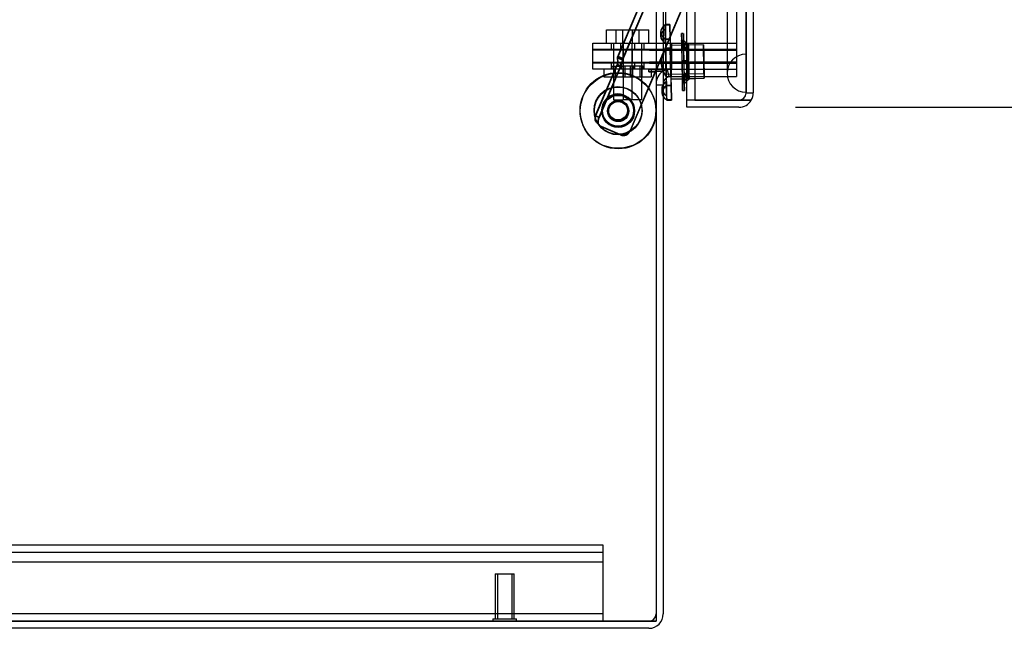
# Model space of a CAD drawing. Header units: inches. Extents: x 1 to 359, y -2 to 239.
# Tile 24 of 67: x 27 to 40, y 85 to 93. Entities that reach past the tile are written whole.
import ezdxf
from ezdxf.enums import TextEntityAlignment as Align
from ezdxf.lldxf.tags import DXFTag

# ---------------------------------------------------------------- set-up
doc = ezdxf.new("R2010")
doc.units = ezdxf.units.IN
doc.header["$MEASUREMENT"] = 0
for name, color, linetype in [('COM42890-3', 7, 'Continuous'), ('COM70098', 7, 'Continuous'), ('COM70220', 7, 'Continuous'), ('COM70739-9', 7, 'Continuous'), ('COM70839-3', 7, 'Continuous'), ('COM71195-7', 7, 'Continuous'), ('COM71299-7', 7, 'Continuous'), ('COM71300-7', 7, 'Continuous'), ('COM71301-7', 7, 'Continuous'), ('Default', 7, 'Continuous'), ('GSK87756', 7, 'Continuous'), ('NTS18147', 7, 'Continuous'), ('NTS86070', 7, 'Continuous'), ('ROL87452', 7, 'Continuous'), ('RVT17786', 7, 'Continuous'), ('SCC180005', 7, 'Continuous'), ('STD26258', 7, 'Continuous'), ('WAF25376', 7, 'Continuous'), ('WAM30038', 7, 'Continuous')]:
    doc.layers.add(name, color=color, linetype=linetype)
doc.styles.add('SEACAD_Times_New_Roman', font='times.ttf')
tags = doc.linetypes.add('HIDDEN2', pattern=[0.1875, 0.125, -0.0625]).pattern_tags.tags
tags[6:7] = [DXFTag(74, 4), DXFTag(75, 0), DXFTag(340, '0'), DXFTag(46, 0.0), DXFTag(50, 0.0), DXFTag(44, 0.0), DXFTag(45, 0.0)]
tags[4:5] = [DXFTag(74, 4), DXFTag(75, 0), DXFTag(340, '0'), DXFTag(46, 0.0), DXFTag(50, 0.0), DXFTag(44, 0.0), DXFTag(45, 0.0)]
doc.dimstyles.new('HAMMOND_(STH_-_300x200)', dxfattribs={"dimtxt": 1.5, "dimasz": 1.875, "dimexe": 0.75, "dimexo": 0.75, "dimgap": 0.375, "dimtad": 0, "dimtih": 1, "dimtoh": 1, "dimzin": 0, "dimdsep": 46, "dimtxsty": 'SEACAD_Times_New_Roman', "dimblk1": '_SE_FILLED', "dimblk2": '_SE_FILLED', "dimsah": 1, "dimcen": 0.75, "dimadec": 0, "dimazin": 0, "dimtfac": 0.8, "dimtofl": 0, "dimtmove": 0, "dimatfit": 3, "dimfxl": 1, "dimtolj": 1, "dimtzin": 0, "dimarcsym": 0})

# ---------------------------------------------------------------- blocks, each defined once
blk = doc.blocks.new('SE1')
at = {"layer": 'COM42890-3', "color": 7, "linetype": 'HIDDEN2'}
for p, q in [((35.013, 86.442), (12.638, 86.442)), ((35.013, 86.304), (35.013, 86.442)), ((35.013, 86.347), (12.638, 86.347)), ((35.013, 85.58), (35.013, 86.304)), ((35.013, 86.221), (12.638, 86.221)), ((35.013, 85.537), (12.638, 85.537)), ((35.013, 85.442), (35.013, 85.58))]:
    blk.add_line(p, q, dxfattribs=at)
at = {"layer": 'COM70098', "color": 7, "linetype": 'HIDDEN2'}
for p, q in [((34.876, 92.972), (34.876, 93.067)), ((34.876, 93.067), (35.626, 93.067)), ((35.119, 93.067), (35.119, 92.972)), ((35.244, 93.067), (35.244, 92.972)), ((35.432, 92.972), (35.432, 93.067)), ((35.557, 92.972), (35.557, 93.067)), ((35.626, 93.067), (36.775, 93.067)), ((35.918, 93.067), (35.918, 92.972)), ((35.626, 92.972), (34.876, 92.972)), ((35.626, 92.972), (36.775, 92.972)), ((34.876, 92.722), (34.876, 92.817)), ((34.876, 92.817), (35.626, 92.817)), ((35.119, 92.817), (35.119, 92.722)), ((35.244, 92.817), (35.244, 92.722)), ((35.432, 92.722), (35.432, 92.817)), ((35.557, 92.722), (35.557, 92.817)), ((36.775, 92.817), (35.626, 92.817)), ((35.918, 92.817), (35.918, 92.722)), ((35.626, 92.722), (34.876, 92.722)), ((35.903, 92.722), (35.626, 92.722))]:
    blk.add_line(p, q, dxfattribs=at)
at = {"layer": 'COM70220', "color": 7, "linetype": 'HIDDEN2'}
for p, q in [((36.65, 153.98), (36.65, 92.92)), ((36.896, 153.98), (36.896, 92.92)), ((36.898, 153.98), (36.898, 92.92)), ((36.899, 153.98), (36.899, 92.92)), ((36.65, 92.92), (36.65, 92.67)), ((36.896, 92.92), (36.896, 92.67)), ((36.898, 92.919), (36.896, 92.67)), ((36.898, 92.92), (36.898, 92.421)), ((36.899, 92.919), (36.898, 92.919)), ((36.899, 92.92), (36.899, 92.421)), ((36.896, 92.67), (36.898, 92.421)), ((36.898, 92.421), (36.899, 92.421))]:
    blk.add_line(p, q, dxfattribs=at)
blk.add_arc((36.9, 92.67), 0.25, 90, 270, dxfattribs=at)
at = {"layer": 'COM70739-9', "color": 7, "linetype": 'HIDDEN2'}
blk.add_line((35.838, 153.687), (35.838, 93.067), dxfattribs=at)
at = {"layer": 'COM70839-3', "color": 7, "linetype": 'HIDDEN2'}
for p, q in [((35.978, 94.708), (35.201, 92.879)), ((35.981, 94.7), (35.204, 92.871)), ((36.044, 94.68), (35.267, 92.85)), ((36.047, 94.672), (35.271, 92.843)), ((36.466, 94.5), (35.369, 91.915)), ((36.47, 94.493), (35.717, 92.72)), ((35.201, 92.879), (35.267, 92.85)), ((35.204, 92.871), (35.271, 92.843)), ((35.274, 92.865), (35.207, 92.893)), ((35.277, 92.857), (35.211, 92.885)), ((35.198, 92.788), (34.91, 92.11)), ((35.201, 92.781), (34.914, 92.102)), ((35.248, 92.761), (34.96, 92.083)), ((35.244, 92.769), (35.032, 92.268)), ((35.244, 92.769), (35.198, 92.788)), ((35.248, 92.761), (35.201, 92.781)), ((35.704, 92.69), (35.373, 91.908)), ((35.026, 92.254), (34.956, 92.09)), ((34.956, 92.09), (34.91, 92.11)), ((34.96, 92.083), (34.914, 92.102)), ((35.238, 91.862), (34.991, 91.967)), ((35.241, 91.855), (34.995, 91.959))]:
    blk.add_line(p, q, dxfattribs=at)
at = {"layer": 'COM70839-3', "color": 7, "linetype": 'Continuous'}
blk.add_line((35.717, 92.72), (35.704, 92.69), dxfattribs=at)
at = {"layer": 'COM70839-3', "color": 7, "linetype": 'HIDDEN2'}
blk.add_circle((35.213, 92.172), 0.129, dxfattribs=at)
for centre, radius, start, end in [((35.21, 92.179), 0.129, 14.0822, 229.7266), ((35.062, 92.035), 0.119, 152.2751, 195.3228), ((35.065, 92.027), 0.119, 152.2817, 195.3294), ((35.03, 92.059), 0.1, 213.5987, 247), ((35.034, 92.051), 0.1, 213.6052, 247.0066), ((35.277, 91.954), 0.1, 247, 337), ((35.28, 91.947), 0.1, 247.0066, 337.0066)]:
    blk.add_arc(centre, radius, start, end, dxfattribs=at)
for points, knots in [([(35.201, 92.879), (35.201, 92.878), (35.2, 92.877), (35.2, 92.875), (35.2, 92.871), (35.2, 92.867), (35.2, 92.86), (35.202, 92.851), (35.203, 92.839), (35.205, 92.826), (35.204, 92.814), (35.203, 92.804), (35.201, 92.796), (35.199, 92.791), (35.198, 92.788)], [0, 0, 0, 0, 0.040175, 0.080102, 0.158226, 0.23381, 0.30692, 0.445198, 0.573002, 0.690655, 0.799398, 0.868041, 0.934412, 1, 1, 1, 1]), ([(35.204, 92.871), (35.204, 92.87), (35.204, 92.869), (35.203, 92.867), (35.203, 92.864), (35.203, 92.859), (35.204, 92.853), (35.205, 92.843), (35.207, 92.831), (35.208, 92.818), (35.208, 92.807), (35.206, 92.797), (35.204, 92.789), (35.202, 92.783), (35.201, 92.781)], [0, 0, 0, 0, 0.040175, 0.080102, 0.158226, 0.23381, 0.30692, 0.445198, 0.573002, 0.690655, 0.799398, 0.868041, 0.934412, 1, 1, 1, 1]), ([(35.267, 92.85), (35.267, 92.85), (35.267, 92.85), (35.267, 92.849), (35.267, 92.849), (35.267, 92.849), (35.267, 92.849), (35.266, 92.848), (35.266, 92.848), (35.266, 92.846), (35.265, 92.845), (35.264, 92.841), (35.264, 92.838), (35.262, 92.829), (35.26, 92.822), (35.256, 92.8), (35.251, 92.784), (35.244, 92.769)], [0, 0, 0, 0, 0.015625, 0.015625, 0.023438, 0.023438, 0.03125, 0.03125, 0.0625, 0.0625, 0.125, 0.125, 0.25, 0.25, 0.5, 0.5, 1, 1, 1, 1]), ([(35.271, 92.843), (35.271, 92.842), (35.27, 92.842), (35.27, 92.842), (35.27, 92.842), (35.27, 92.841), (35.27, 92.841), (35.27, 92.841), (35.27, 92.84), (35.269, 92.838), (35.269, 92.837), (35.268, 92.833), (35.267, 92.83), (35.265, 92.821), (35.264, 92.814), (35.259, 92.793), (35.254, 92.776), (35.248, 92.761)], [0, 0, 0, 0, 0.015625, 0.015625, 0.023438, 0.023438, 0.03125, 0.03125, 0.0625, 0.0625, 0.125, 0.125, 0.25, 0.25, 0.5, 0.5, 1, 1, 1, 1]), ([(34.95, 91.996), (34.95, 91.997), (34.949, 91.997), (34.948, 91.998), (34.948, 91.999), (34.947, 91.999), (34.947, 91.999), (34.946, 92.001), (34.945, 92.002), (34.941, 92.005), (34.939, 92.008), (34.932, 92.014), (34.929, 92.019), (34.918, 92.034), (34.914, 92.043), (34.908, 92.061), (34.907, 92.07), (34.908, 92.082), (34.909, 92.087), (34.91, 92.092), (34.91, 92.092), (34.911, 92.094), (34.911, 92.094), (34.911, 92.095), (34.911, 92.096), (34.912, 92.098), (34.913, 92.1), (34.914, 92.102)], [0, 0, 0, 0, 0.015625, 0.015625, 0.023438, 0.023438, 0.03125, 0.03125, 0.0625, 0.0625, 0.125, 0.125, 0.25, 0.25, 0.5, 0.5, 0.75, 0.75, 0.875, 0.875, 0.90625, 0.90625, 0.921875, 0.921875, 0.9375, 0.9375, 1, 1, 1, 1])]:
    blk.add_open_spline(points, degree=3, knots=knots, dxfattribs=at)
at = {"layer": 'COM71195-7', "color": 7, "linetype": 'Continuous'}
for p, q in [((36.225, 154.657), (36.225, 92.315)), ((36.995, 154.562), (36.995, 92.41)), ((36.12, 92.315), (36.12, 92.565)), ((36.12, 92.22), (36.12, 92.315)), ((36.805, 92.315), (36.12, 92.315)), ((36.225, 92.315), (36.12, 92.315)), ((36.225, 92.315), (36.805, 92.315)), ((36.805, 92.315), (36.97, 92.315)), ((36.97, 92.315), (36.805, 92.315)), ((36.805, 92.22), (36.12, 92.22))]:
    blk.add_line(p, q, dxfattribs=at)
at = {"layer": 'COM71195-7', "color": 7, "linetype": 'HIDDEN2'}
for p, q in [((36.9, 154.562), (36.9, 92.41)), ((36.12, 92.565), (36.12, 154.127)), ((36.9, 92.41), (36.995, 92.41))]:
    blk.add_line(p, q, dxfattribs=at)
blk.add_arc((36.805, 92.41), 0.095, 270, 0, dxfattribs=at)
at = {"layer": 'COM71195-7', "color": 7, "linetype": 'Continuous'}
for start, end in [(330, 360), (270, 330)]:
    blk.add_arc((36.805, 92.41), 0.19, start, end, dxfattribs=at)
at = {"layer": 'COM71195-7', "color": 7, "linetype": 'HIDDEN2'}
blk.add_ellipse((36.805, 92.41), major_axis=(-0.095, 0), ratio=0.999171, start_param=1.570796, end_param=3.141593, dxfattribs=at)
at = {"layer": 'COM71195-7', "color": 7, "linetype": 'Continuous'}
blk.add_ellipse((36.805, 92.41), major_axis=(-0.19, 0), ratio=0.999171, start_param=2.617994, end_param=3.141593, dxfattribs=at)
at = {"layer": 'COM71299-7', "color": 7, "linetype": 'Continuous'}
for p, q in [((35.713, 92.692), (35.713, 92.69)), ((35.808, 92.692), (35.713, 92.692)), ((35.808, 92.692), (35.808, 85.537)), ((35.903, 92.627), (36.225, 92.627)), ((35.618, 85.347), (11.843, 85.347))]:
    blk.add_line(p, q, dxfattribs=at)
at = {"layer": 'COM71299-7', "color": 7, "linetype": 'HIDDEN2'}
for p, q in [((35.884, 92.625), (35.864, 92.718)), ((35.903, 92.722), (36.775, 92.722)), ((36.775, 92.72), (36.775, 92.627)), ((36.225, 92.627), (36.775, 92.627)), ((35.713, 92.517), (35.808, 92.517)), ((35.618, 85.442), (11.843, 85.442))]:
    blk.add_line(p, q, dxfattribs=at)
for centre, radius, start, end in [((35.903, 92.532), 0.19, 122.6369, 180), ((35.903, 92.532), 0.19, 90, 99.3048), ((35.618, 85.537), 0.095, 270, 0)]:
    blk.add_arc(centre, radius, start, end, dxfattribs=at)
at = {"layer": 'COM71299-7', "color": 7, "linetype": 'Continuous'}
for centre, radius, start, end in [((35.903, 92.532), 0.19, 99.3048, 122.6369), ((35.903, 92.532), 0.095, 90, 180), ((35.618, 85.537), 0.19, 270, 0)]:
    blk.add_arc(centre, radius, start, end, dxfattribs=at)
at = {"layer": 'COM71300-7', "color": 7, "linetype": 'HIDDEN2'}
for p, q in [((35.713, 154.035), (35.713, 92.72)), ((36.775, 154.035), (36.775, 92.72)), ((36.775, 92.72), (36.225, 92.72))]:
    blk.add_line(p, q, dxfattribs=at)
at = {"layer": 'COM71300-7', "color": 7, "linetype": 'Continuous'}
for p, q in [((35.808, 154.035), (35.808, 92.72)), ((35.618, 92.69), (35.618, 92.72)), ((35.618, 92.72), (35.808, 92.72)), ((35.618, 92.69), (35.713, 92.69)), ((35.713, 92.69), (35.713, 85.44)), ((35.903, 92.72), (35.808, 92.72)), ((36.225, 92.72), (35.903, 92.72)), ((11.938, 85.44), (35.713, 85.44))]:
    blk.add_line(p, q, dxfattribs=at)
at = {"layer": 'COM71301-7', "color": 7, "linetype": 'HIDDEN2'}
for p, q in [((35.618, 92.722), (35.618, 92.72)), ((35.618, 92.692), (35.706, 92.692)), ((35.713, 85.442), (35.618, 85.442))]:
    blk.add_line(p, q, dxfattribs=at)
at = {"layer": 'COM71301-7', "color": 7, "linetype": 'Continuous'}
blk.add_line((35.706, 92.692), (35.713, 92.692), dxfattribs=at)
at = {"layer": 'GSK87756', "color": 7, "linetype": 'HIDDEN2'}
for p, q in [((34.876, 92.801), (34.876, 92.989)), ((34.876, 92.989), (35.626, 92.989)), ((35.15, 92.989), (35.15, 92.801)), ((35.275, 92.989), (35.275, 92.801)), ((35.4, 92.801), (35.4, 92.989)), ((35.525, 92.801), (35.525, 92.989)), ((35.626, 92.989), (36.775, 92.989)), ((35.918, 92.989), (35.918, 92.801)), ((35.626, 92.801), (34.876, 92.801)), ((35.626, 92.801), (36.775, 92.801))]:
    blk.add_line(p, q, dxfattribs=at)
at = {"layer": 'NTS18147', "color": 7, "linetype": 'HIDDEN2'}
for p, q in [((35.772, 93.212), (35.773, 93.157)), ((35.774, 93.213), (35.775, 93.159)), ((35.896, 93.314), (35.833, 93.313)), ((35.896, 93.309), (35.833, 93.308)), ((35.833, 93.308), (35.896, 93.309)), ((35.834, 93.253), (35.833, 93.308)), ((35.834, 93.253), (35.833, 93.308)), ((35.836, 93.065), (35.834, 93.253)), ((35.834, 93.253), (35.839, 93.065)), ((35.896, 93.309), (35.901, 93.12)), ((35.898, 93.12), (35.896, 93.309)), ((35.898, 93.12), (35.835, 93.119)), ((35.836, 93.065), (35.835, 93.119)), ((35.838, 93.119), (35.901, 93.12)), ((35.839, 93.065), (35.838, 93.119)), ((35.837, 93.001), (35.9, 93.003)), ((35.838, 93.001), (35.837, 93.001)), ((35.845, 92.624), (35.838, 93.001)), ((36.34, 92.979), (35.84, 92.969)), ((35.904, 93.003), (35.841, 93.001)), ((35.841, 93.001), (35.848, 92.624)), ((35.841, 93.001), (35.841, 93.001)), ((35.908, 92.627), (35.9, 93.003)), ((36.339, 93.043), (35.901, 93.034)), ((35.904, 93.003), (35.911, 92.625)), ((35.846, 92.656), (36.346, 92.666)), ((35.881, 92.625), (35.845, 92.624)), ((35.845, 92.624), (35.845, 92.624)), ((35.851, 92.372), (35.846, 92.561)), ((35.846, 92.561), (35.847, 92.506)), ((35.848, 92.624), (35.911, 92.625)), ((35.848, 92.624), (35.848, 92.624)), ((35.849, 92.561), (35.852, 92.372)), ((35.849, 92.561), (35.85, 92.506)), ((36.059, 92.597), (36.148, 92.599)), ((36.225, 92.6), (36.348, 92.603)), ((35.787, 92.466), (35.788, 92.411)), ((35.788, 92.464), (35.79, 92.41)), ((35.913, 92.507), (35.85, 92.506)), ((35.851, 92.372), (35.852, 92.317)), ((35.852, 92.372), (35.853, 92.317)), ((35.853, 92.317), (35.916, 92.319))]:
    blk.add_line(p, q, dxfattribs=at)
at = {"layer": 'NTS18147', "color": 7, "linetype": 'Continuous'}
for p, q in [((35.908, 92.625), (35.881, 92.625)), ((35.908, 92.625), (35.908, 92.627)), ((35.91, 92.594), (36.059, 92.597)), ((36.148, 92.599), (36.225, 92.6)), ((35.847, 92.506), (35.91, 92.507)), ((35.915, 92.319), (35.91, 92.507)), ((35.913, 92.507), (35.916, 92.319)), ((35.915, 92.319), (35.852, 92.317)), ((35.853, 92.313), (35.916, 92.314))]:
    blk.add_line(p, q, dxfattribs=at)
at = {"layer": 'NTS18147', "color": 7, "linetype": 'HIDDEN2'}
for centre, start, end in [((36.098, 92.818), 144.7648, 217.4968), ((36.097, 92.818), 144.7648, 197.9271), ((36.101, 92.818), 144.7648, 217.4968), ((36.101, 92.818), 144.7648, 217.4968), ((36.097, 92.818), 202.8467, 217.4968)]:
    blk.add_arc(centre, 0.318, start, end, dxfattribs=at)
at = {"layer": 'NTS18147', "color": 7, "linetype": 'Continuous'}
blk.add_arc((36.097, 92.818), 0.318, 197.9271, 202.8467, dxfattribs=at)
at = {"layer": 'NTS18147', "color": 7, "linetype": 'HIDDEN2'}
for centre, major_axis, ratio, start_param, end_param in [((35.906, 92.814), (0.01, -0.5), 0.003907, 3.005123, 3.27808), ((36.09, 93.219), (0.318, 0.007), 0.500004, 2.502372, 3.771791), ((36.092, 93.219), (0.318, 0.006), 0.499988, 2.511394, 3.780813), ((36.091, 93.164), (0.318, 0.007), 0.500004, 2.502372, 3.771791), ((36.093, 93.164), (0.318, 0.006), 0.499988, 2.511394, 3.780813), ((35.843, 92.813), (0.01, -0.5), 0.003907, 3.005123, 3.27808), ((35.843, 92.813), (-0.01, 0.5), 0.003907, 0.910728, 1.183685), ((35.843, 92.813), (-0.01, 0.5), 0.003907, -1.183667, -0.91071), ((35.906, 92.814), (-0.01, 0.5), 0.003907, 0.910728, 1.183685), ((35.906, 92.814), (-0.01, 0.5), 0.003907, -1.183667, -0.91071), ((35.906, 92.814), (0.004, -0.22), 0.003907, 0.000009, 5.726146), ((36.107, 92.471), (0.318, 0.007), 0.500004, 2.502372, 3.771791), ((35.843, 92.813), (0.01, -0.5), 0.003907, -1.183667, -1.147305), ((35.843, 92.813), (0.01, -0.5), 0.003907, 0.910728, 1.183685), ((35.906, 92.814), (0.01, -0.5), 0.003907, 1.115198, 1.183685), ((36.105, 92.471), (0.318, 0.006), 0.499988, 2.762851, 3.780813), ((36.108, 92.417), (0.318, 0.007), 0.500004, 2.502372, 3.771791), ((36.106, 92.417), (0.318, 0.006), 0.499988, 2.771228, 3.494476), ((35.843, 92.813), (-0.01, 0.5), 0.003907, 3.141593, 3.27808)]:
    blk.add_ellipse(centre, major_axis=major_axis, ratio=ratio, start_param=start_param, end_param=end_param, dxfattribs=at)
for centre, major_axis in [((35.843, 92.813), (0.003, -0.156)), ((36.343, 92.823), (0.004, -0.22)), ((36.343, 92.823), (0.003, -0.156))]:
    blk.add_ellipse(centre, major_axis=major_axis, ratio=0.003907, dxfattribs=at)
at = {"layer": 'NTS18147', "color": 7, "linetype": 'Continuous'}
for centre, major_axis, ratio, start_param, end_param in [((36.105, 92.471), (0.318, 0.006), 0.499988, -3.771791, -3.520334), ((35.843, 92.813), (0.01, -0.5), 0.003907, -1.147305, -0.91071), ((35.906, 92.814), (0.01, -0.5), 0.003907, -1.183667, -0.91071), ((35.906, 92.814), (0.004, -0.22), 0.003907, 5.726146, 6.283185), ((35.906, 92.814), (0.01, -0.5), 0.003907, 0.910728, 1.115198), ((36.106, 92.417), (0.318, 0.006), 0.499988, -3.771791, -3.511958), ((36.106, 92.417), (0.318, 0.006), 0.499988, 3.494476, 3.780813), ((35.843, 92.813), (-0.01, 0.5), 0.003907, 3.005123, 3.141593), ((35.906, 92.814), (-0.01, 0.5), 0.003907, 3.005123, 3.27808)]:
    blk.add_ellipse(centre, major_axis=major_axis, ratio=ratio, start_param=start_param, end_param=end_param, dxfattribs=at)
at = {"layer": 'NTS86070', "color": 7, "linetype": 'HIDDEN2'}
for p, q in [((35.025, 92.722), (35.025, 92.622)), ((35.129, 92.752), (35.129, 92.722)), ((35.139, 92.762), (35.264, 92.762)), ((35.15, 92.762), (35.15, 92.622)), ((35.15, 92.722), (35.15, 92.622)), ((35.175, 92.762), (35.175, 92.622)), ((35.254, 92.752), (35.254, 92.722)), ((35.537, 92.762), (35.264, 92.762)), ((35.275, 92.762), (35.275, 92.622)), ((35.3, 92.762), (35.3, 92.622)), ((35.376, 92.622), (35.376, 92.762)), ((35.4, 92.762), (35.4, 92.622)), ((35.422, 92.722), (35.422, 92.752)), ((35.501, 92.622), (35.501, 92.762)), ((35.525, 92.762), (35.525, 92.622)), ((35.525, 92.722), (35.525, 92.622)), ((35.547, 92.722), (35.547, 92.752)), ((35.65, 92.722), (35.65, 92.622)), ((35.025, 92.622), (35.152, 92.622)), ((35.15, 92.622), (35.65, 92.622))]:
    blk.add_line(p, q, dxfattribs=at)
for centre, start, end in [((35.139, 92.752), 90, 180), ((35.264, 92.752), 90, 180), ((35.412, 92.752), 0, 90), ((35.537, 92.752), 0, 90)]:
    blk.add_arc(centre, 0.01, start, end, dxfattribs=at)
at = {"layer": 'ROL87452', "color": 7, "linetype": 'HIDDEN2'}
for centre, radius in [((35.21, 92.179), 0.5), ((35.213, 92.172), 0.5), ((35.21, 92.179), 0.206), ((35.213, 92.172), 0.206)]:
    blk.add_circle(centre, radius, dxfattribs=at)
at = {"layer": 'RVT17786', "color": 7, "linetype": 'HIDDEN2'}
for centre, radius in [((35.213, 92.172), 0.217), ((35.21, 92.179), 0.125), ((35.213, 92.172), 0.125)]:
    blk.add_circle(centre, radius, dxfattribs=at)
for start, end in [(40.932, 200.4189), (209.503, 0), (0, 3.3232)]:
    blk.add_arc((35.21, 92.179), 0.217, start, end, dxfattribs=at)
at = {"layer": 'SCC180005', "color": 7, "linetype": 'HIDDEN2'}
for p, q in [((35.059, 93.241), (35.184, 93.241)), ((35.059, 93.067), (35.059, 93.241)), ((35.184, 93.241), (35.4, 93.241)), ((35.184, 93.067), (35.184, 93.241)), ((35.275, 93.067), (35.275, 93.241)), ((35.4, 93.241), (35.616, 93.241)), ((35.4, 93.067), (35.4, 93.241)), ((35.491, 93.067), (35.491, 93.241)), ((35.616, 93.067), (35.616, 93.241)), ((35.152, 93.067), (35.152, 92.317)), ((35.277, 93.067), (35.277, 92.317)), ((35.398, 92.317), (35.398, 93.067)), ((35.523, 92.317), (35.523, 93.067)), ((35.152, 92.317), (35.277, 92.317)), ((35.523, 92.317), (35.277, 92.317))]:
    blk.add_line(p, q, dxfattribs=at)
at = {"layer": 'STD26258', "color": 7, "linetype": 'HIDDEN2'}
for p, q in [((33.588, 86.067), (33.838, 86.067)), ((33.588, 86.067), (33.588, 85.473)), ((33.619, 86.067), (33.619, 85.473)), ((33.808, 86.067), (33.808, 85.473)), ((33.838, 85.473), (33.838, 86.067)), ((33.557, 85.473), (33.87, 85.473)), ((33.557, 85.473), (33.557, 85.442)), ((33.87, 85.442), (33.87, 85.473))]:
    blk.add_line(p, q, dxfattribs=at)
at = {"layer": 'WAF25376', "color": 7, "linetype": 'HIDDEN2'}
for centre, radius in [((35.21, 92.179), 0.315), ((35.213, 92.172), 0.315), ((35.213, 92.172), 0.14)]:
    blk.add_circle(centre, radius, dxfattribs=at)
for start, end in [(209.5874, 0), (0, 22.9838)]:
    blk.add_arc((35.21, 92.179), 0.14, start, end, dxfattribs=at)
at = {"layer": 'WAM30038', "color": 7, "linetype": 'HIDDEN2'}
for p, q in [((36.072, 93.192), (36.048, 93.192)), ((36.074, 93.103), (36.05, 93.103)), ((36.05, 93.091), (36.057, 93.085)), ((36.057, 93.085), (36.05, 93.091)), ((36.08, 93.025), (36.051, 93.024)), ((36.051, 93.023), (36.058, 93.019)), ((36.058, 92.994), (36.051, 92.999)), ((36.082, 93.025), (36.052, 93.024)), ((36.059, 93.019), (36.052, 93.023)), ((36.053, 92.999), (36.06, 92.994)), ((36.058, 93.019), (36.124, 92.979)), ((36.124, 92.955), (36.058, 92.994)), ((36.125, 92.979), (36.059, 93.019)), ((36.06, 92.994), (36.126, 92.955)), ((36.14, 92.992), (36.094, 93.02)), ((36.095, 92.995), (36.14, 92.968)), ((36.096, 93.02), (36.141, 92.992)), ((36.141, 92.968), (36.096, 92.995)), ((36.139, 93.047), (36.124, 93.029)), ((36.124, 93.029), (36.139, 93.047)), ((36.124, 92.979), (36.14, 92.992)), ((36.14, 92.968), (36.124, 92.955)), ((36.141, 92.992), (36.125, 92.979)), ((36.126, 92.955), (36.141, 92.968)), ((36.054, 92.833), (36.061, 92.835)), ((36.062, 92.8), (36.055, 92.801)), ((36.063, 92.835), (36.057, 92.833)), ((36.057, 92.801), (36.064, 92.8)), ((36.061, 92.835), (36.127, 92.836)), ((36.097, 92.835), (36.061, 92.835)), ((36.127, 92.801), (36.062, 92.8)), ((36.098, 92.8), (36.062, 92.8)), ((36.128, 92.836), (36.063, 92.835)), ((36.1, 92.835), (36.063, 92.835)), ((36.064, 92.8), (36.129, 92.801)), ((36.1, 92.8), (36.064, 92.8)), ((36.142, 92.836), (36.097, 92.835)), ((36.098, 92.8), (36.143, 92.801)), ((36.1, 92.835), (36.144, 92.836)), ((36.145, 92.801), (36.1, 92.8)), ((36.127, 92.836), (36.142, 92.836)), ((36.143, 92.801), (36.127, 92.801)), ((36.144, 92.836), (36.128, 92.836)), ((36.129, 92.801), (36.145, 92.801)), ((36.065, 92.64), (36.13, 92.682)), ((36.131, 92.682), (36.067, 92.64)), ((36.146, 92.67), (36.102, 92.64)), ((36.103, 92.64), (36.147, 92.67)), ((36.13, 92.682), (36.146, 92.67)), ((36.147, 92.67), (36.131, 92.682)), ((36.059, 92.634), (36.065, 92.64)), ((36.066, 92.615), (36.059, 92.611)), ((36.059, 92.61), (36.089, 92.61)), ((36.067, 92.64), (36.06, 92.634)), ((36.061, 92.611), (36.067, 92.615)), ((36.061, 92.61), (36.09, 92.61)), ((36.061, 92.542), (36.068, 92.549)), ((36.068, 92.549), (36.061, 92.542)), ((36.13, 92.657), (36.066, 92.615)), ((36.067, 92.615), (36.131, 92.657)), ((36.148, 92.645), (36.103, 92.616)), ((36.12, 92.627), (36.147, 92.645)), ((36.147, 92.645), (36.13, 92.657)), ((36.131, 92.657), (36.148, 92.645)), ((36.148, 92.59), (36.132, 92.608)), ((36.132, 92.608), (36.148, 92.59)), ((36.061, 92.531), (36.085, 92.532))]:
    blk.add_line(p, q, dxfattribs=at)
at = {"layer": 'WAM30038', "color": 7, "linetype": 'Continuous'}
for p, q in [((36.102, 92.616), (36.12, 92.627)), ((36.063, 92.442), (36.087, 92.442))]:
    blk.add_line(p, q, dxfattribs=at)
at = {"layer": 'WAM30038', "color": 7, "linetype": 'HIDDEN2'}
for centre, radius, start, end in [((36.754, 93.857), 1.015, 227.9242, 229.3869), ((36.543, 93.613), 0.692, 227.382, 229.5182), ((36.097, 92.817), 0.0182, 88.202, 179.0112), ((36.097, 92.818), 0.0181, 183.007, 274.3041), ((36.099, 92.818), 0.0181, 183.0223, 273.8779), ((36.84, 91.758), 1.081, 132.9198, 134.2934)]:
    blk.add_arc(centre, radius, start, end, dxfattribs=at)
at = {"layer": 'WAM30038', "color": 7, "linetype": 'Continuous'}
blk.add_arc((36.59, 92.024), 0.716, 132.7785, 134.8436, dxfattribs=at)
at = {"layer": 'WAM30038', "color": 7, "linetype": 'HIDDEN2'}
for centre, major_axis, start_param, end_param in [((36.056, 92.817), (-0.007, 0.375), 0, 2.10114), ((36.056, 92.817), (-0.007, 0.375), 3.141593, 6.283185), ((36.08, 92.817), (-0.007, 0.375), 0, 2.102605), ((36.08, 92.817), (-0.007, 0.375), 3.8203, 6.283185), ((36.05, 93.085), (0.0003, -0.0175), 1.935148, 4.348055), ((36.056, 92.817), (-0.005, 0.275), -0.725895, -0.059485), ((36.056, 92.817), (-0.005, 0.275), 0.059503, 0.725913), ((36.08, 92.817), (0.006, -0.286), 2.356204, 3.141602), ((36.08, 92.817), (-0.006, 0.286), 0.000009, 0.785407), ((36.051, 93.007), (0.0003, -0.0175), 2.720546, 5.133454), ((36.056, 92.817), (-0.005, 0.275), 0.844902, 1.511311), ((36.053, 93.007), (0.0003, -0.0175), 1.14975, 3.562657), ((36.056, 92.817), (-0.005, 0.275), -1.511293, -0.844883), ((36.08, 92.817), (-0.006, 0.286), 0.785407, 1.570805), ((36.08, 92.817), (-0.006, 0.286), 4.712398, 5.497796), ((36.128, 92.818), (-0.004, 0.211), 0.083043, 0.702374), ((36.128, 92.818), (-0.004, 0.211), -0.702355, -0.083025), ((36.128, 92.818), (-0.004, 0.211), 0.868441, 1.487772), ((36.128, 92.818), (-0.004, 0.211), -1.487753, -0.868423), ((36.144, 92.819), (-0.005, 0.229), -0.708874, -0.076505), ((36.144, 92.819), (-0.005, 0.229), 0.076524, 0.708893), ((36.144, 92.819), (-0.005, 0.229), 0.861922, 1.494291), ((36.144, 92.819), (-0.005, 0.229), -1.494273, -0.861904), ((36.055, 92.817), (-0.0003, 0.0175), 0.364352, 2.777259), ((36.056, 92.817), (0.005, -0.275), -1.511293, -0.844883), ((36.057, 92.817), (0.0003, -0.0175), 0.364352, 2.777259), ((36.056, 92.817), (0.005, -0.275), 0.844902, 1.511311), ((36.08, 92.817), (0.006, -0.286), 4.712398, 5.440475), ((36.08, 92.817), (0.006, -0.286), 0.785407, 1.570805), ((36.128, 92.818), (0.004, -0.211), -1.487753, -0.868423), ((36.128, 92.818), (0.004, -0.211), 0.868441, 1.487772), ((36.144, 92.819), (0.005, -0.229), -1.494273, -0.861904), ((36.144, 92.819), (0.005, -0.229), 0.861922, 1.494291), ((36.059, 92.627), (-0.0003, 0.0175), 1.14975, 3.562657), ((36.056, 92.817), (0.005, -0.275), -0.725895, -0.059485), ((36.06, 92.627), (-0.0003, 0.0175), 2.720546, 5.133454), ((36.056, 92.817), (0.005, -0.275), 0.059503, 0.725913), ((36.061, 92.549), (-0.0003, 0.0175), 1.935148, 4.348055), ((36.08, 92.817), (0.006, -0.286), 0.000009, 0.785407), ((36.128, 92.818), (0.004, -0.211), -0.702355, -0.083025), ((36.128, 92.818), (0.004, -0.211), 0.083043, 0.702374), ((36.144, 92.819), (0.005, -0.229), -0.708874, -0.580483), ((36.144, 92.819), (0.005, -0.229), 0.280347, 0.708893)]:
    blk.add_ellipse(centre, major_axis=major_axis, ratio=0.003907, start_param=start_param, end_param=end_param, dxfattribs=at)
at = {"layer": 'WAM30038', "color": 7, "linetype": 'Continuous'}
for centre, major_axis, start_param, end_param in [((36.056, 92.817), (-0.007, 0.375), 2.10114, 3.141593), ((36.08, 92.817), (-0.007, 0.375), 2.102605, 3.8203), ((36.08, 92.817), (0.006, -0.286), -0.842711, -0.785389), ((36.08, 92.817), (-0.006, 0.286), 2.356204, 3.141602), ((36.144, 92.819), (0.005, -0.229), -0.580483, -0.076505), ((36.144, 92.819), (0.005, -0.229), 0.076524, 0.280347)]:
    blk.add_ellipse(centre, major_axis=major_axis, ratio=0.003907, start_param=start_param, end_param=end_param, dxfattribs=at)
at = {"layer": 'WAM30038', "color": 7, "linetype": 'HIDDEN2'}
for points, knots in [([(36.124, 93.029), (36.103, 93.046), (36.083, 93.064), (36.062, 93.081), (36.061, 93.082), (36.059, 93.084), (36.057, 93.085)], [0, 0, 0, 0, 0.926871, 0.926871, 0.926871, 1, 1, 1, 1]), ([(36.093, 93.086), (36.096, 93.084), (36.098, 93.082), (36.1, 93.08), (36.113, 93.069), (36.126, 93.058), (36.139, 93.047)], [0, 0, 0, 0, 0.141448, 0.141448, 0.141448, 1, 1, 1, 1]), ([(36.094, 93.02), (36.092, 93.021), (36.09, 93.022), (36.086, 93.024), (36.084, 93.024), (36.08, 93.025), (36.078, 93.025), (36.076, 93.023), (36.075, 93.021), (36.075, 93.019)], [0, 0, 0, 0, 0.25, 0.25, 0.5, 0.5, 0.75, 0.75, 1, 1, 1, 1]), ([(36.075, 93.019), (36.075, 93.017), (36.076, 93.015), (36.078, 93.01), (36.08, 93.008), (36.086, 93.001), (36.09, 92.998), (36.095, 92.995)], [0, 0, 0, 0, 0.25, 0.25, 0.5, 0.5, 1, 1, 1, 1]), ([(36.077, 93.019), (36.077, 93.021), (36.077, 93.023), (36.08, 93.025), (36.081, 93.025), (36.087, 93.024), (36.091, 93.022), (36.096, 93.02)], [0, 0, 0, 0, 0.25, 0.25, 0.5, 0.5, 1, 1, 1, 1]), ([(36.096, 92.995), (36.094, 92.996), (36.092, 92.998), (36.088, 93.001), (36.086, 93.003), (36.082, 93.008), (36.08, 93.01), (36.077, 93.015), (36.077, 93.017), (36.077, 93.019)], [0, 0, 0, 0, 0.25, 0.25, 0.5, 0.5, 0.75, 0.75, 1, 1, 1, 1]), ([(36.068, 92.549), (36.069, 92.55), (36.071, 92.552), (36.073, 92.553), (36.092, 92.571), (36.112, 92.59), (36.132, 92.608)], [0, 0, 0, 0, 0.073129, 0.073129, 0.073129, 1, 1, 1, 1]), ([(36.085, 92.615), (36.085, 92.617), (36.085, 92.62), (36.088, 92.625), (36.089, 92.627), (36.095, 92.634), (36.099, 92.638), (36.103, 92.64)], [0, 0, 0, 0, 0.25, 0.25, 0.5, 0.5, 1, 1, 1, 1]), ([(36.103, 92.616), (36.101, 92.614), (36.099, 92.613), (36.095, 92.611), (36.093, 92.611), (36.09, 92.61), (36.088, 92.61), (36.085, 92.612), (36.085, 92.613), (36.085, 92.615)], [0, 0, 0, 0, 0.25, 0.25, 0.5, 0.5, 0.75, 0.75, 1, 1, 1, 1]), ([(36.102, 92.64), (36.099, 92.639), (36.097, 92.637), (36.093, 92.634), (36.091, 92.632), (36.089, 92.629), (36.088, 92.628), (36.088, 92.627)], [0, 0, 0, 0, 0.25, 0.25, 0.5, 0.5, 0.5836428, 0.5836428, 0.5836428, 0.5836428])]:
    blk.add_open_spline(points, degree=3, knots=knots, dxfattribs=at)
at = {"layer": 'WAM30038', "color": 7, "linetype": 'Continuous'}
for points, knots in [([(36.088, 92.627), (36.087, 92.626), (36.086, 92.624), (36.084, 92.62), (36.083, 92.617), (36.083, 92.615)], [0.5836428, 0.5836428, 0.5836428, 0.5836428, 0.75, 0.75, 1, 1, 1, 1]), ([(36.083, 92.615), (36.083, 92.613), (36.084, 92.612), (36.086, 92.61), (36.088, 92.61), (36.094, 92.611), (36.098, 92.613), (36.102, 92.616)], [0, 0, 0, 0, 0.25, 0.25, 0.5, 0.5, 1, 1, 1, 1]), ([(36.148, 92.59), (36.136, 92.579), (36.123, 92.567), (36.11, 92.555), (36.108, 92.553), (36.106, 92.551), (36.104, 92.55)], [0, 0, 0, 0, 0.858552, 0.858552, 0.858552, 1, 1, 1, 1])]:
    blk.add_open_spline(points, degree=3, knots=knots, dxfattribs=at)
blk = doc.blocks.new('DMBLK88')
at = {"layer": 'Default', "linetype": 'Continuous', "transparency": 16777216}
for points in [[(48.821, 152.877), (48.508, 154.752), (48.196, 152.877)], [(48.821, 94.095), (48.196, 94.095), (48.508, 92.22)]]:
    blk.add_hatch(color=7, dxfattribs=at).paths.add_polyline_path(points)
at = {"layer": 'Default', "color": 7, "linetype": 'Continuous', "transparency": 16777216}
for p, q in [((37.213, 154.752), (49.258, 154.752)), ((48.508, 154.752), (48.508, 124.761)), ((48.508, 119.961), (48.508, 92.22)), ((37.555, 92.22), (49.258, 92.22))]:
    blk.add_line(p, q, dxfattribs=at)
at = {"layer": 'Default', "color": 7, "linetype": 'Continuous', "transparency": 16777216, "style": 'SEACAD_Times_New_Roman'}
for s, p in [('62.53', (45.949, 124.236)), ('OPENNING', (42.839, 121.986))]:
    blk.add_text(s, height=1.5, dxfattribs=at).set_placement(p, align=Align.TOP_LEFT)
blk = doc.blocks.new('_SE_FILLED')
at = {"color": 0}
blk.add_line((0, 0), (-1, 0), dxfattribs=at)
blk.add_solid([(0, 0), (-1, -0.1665), (-1, 0.1665), (0, 0)], dxfattribs=at)

msp = doc.modelspace()

# ---------------------------------------------------------------- block references
at = {"layer": 'Default'}
msp.add_blockref('SE1', (0, 0), dxfattribs=at)

# ---------------------------------------------------------------- dimensions: what is measured, and where the dimension line sits
at = {"layer": 'Default', "color": 7, "linetype": 'Continuous'}
dim = msp.add_linear_dim(base=(48.508, 92.22), p1=(36.463, 154.752), p2=(36.12, 92.22), angle=90, text='\\A1;<>\\POPENNING', dimstyle='HAMMOND_(STH_-_300x200)', dxfattribs=at)
dim.commit()
dim.dimension.update_dxf_attribs({"geometry": 'DMBLK88', "text_midpoint": (48.508, 123.486), "dimtype": 160})

doc.saveas('drawing.dxf')
